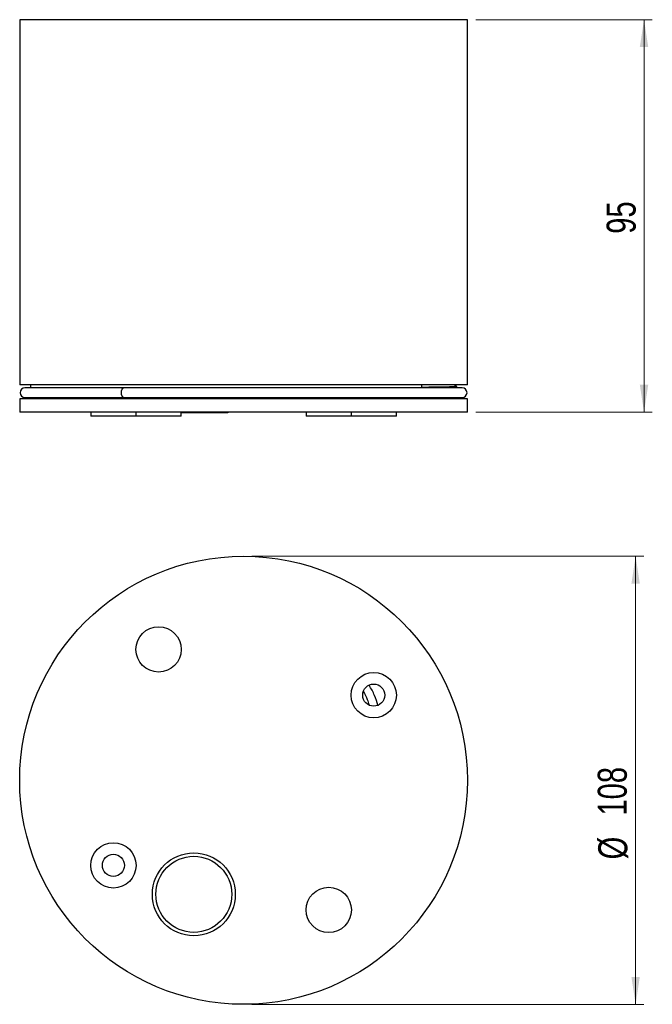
# Model space of a CAD drawing. Header units: millimetres. Extents: x 38 to 114, y 62 to 180.
import ezdxf

# ---------------------------------------------------------------- set-up
doc = ezdxf.new("R2010")
doc.units = ezdxf.units.MM
doc.styles.add('SLDTEXTSTYLE0', font='TXT', dxfattribs={"width": 0.75})
doc.dimstyles.new('SLDDIMSTYLE0', dxfattribs={"dimtxt": 3.5, "dimasz": 3.302, "dimexe": 0, "dimexo": 0.0625, "dimgap": 0.875, "dimtad": 1, "dimdec": 0, "dimlfac": 2, "dimrnd": 1e-09, "dimzin": 12, "dimdsep": 46, "dimtxsty": 'SLDTEXTSTYLE0', "dimsah": 1, "dimcen": 0.09, "dimadec": 0, "dimazin": 3, "dimtfac": 1, "dimtdec": 0, "dimtofl": 0, "dimtmove": 0, "dimatfit": 3, "dimfxl": 0, "dimfrac": 2, "dimtolj": 1, "dimtzin": 12, "dimarcsym": 0})
doc.dimstyles.new('SLDDIMSTYLE1', dxfattribs={"dimtxt": 3.5, "dimasz": 3.302, "dimexe": 0, "dimexo": 0.0625, "dimgap": 0.875, "dimtad": 1, "dimlfac": 2, "dimrnd": 1e-09, "dimzin": 12, "dimdsep": 46, "dimtxsty": 'SLDTEXTSTYLE0', "dimsah": 1, "dimcen": 0.09, "dimadec": 0, "dimazin": 3, "dimtfac": 1, "dimtofl": 0, "dimtmove": 0, "dimatfit": 3, "dimfxl": 0, "dimfrac": 2, "dimtolj": 1, "dimtzin": 12, "dimarcsym": 0})

# ---------------------------------------------------------------- blocks, each defined once
blk = doc.blocks.new('_D')
at = {"color": 7, "linetype": 'Continuous', "lineweight": 18}
for p, q in [((93.02, 180.37), (114.31, 180.37)), ((113.31, 180.37), (113.31, 133.08)), ((93.02, 133.08), (114.31, 133.08))]:
    blk.add_line(p, q, dxfattribs=at)
for points in [[(113.31, 180.37), (112.8, 177.07), (113.82, 177.07)], [(113.31, 133.08), (113.82, 136.38), (112.8, 136.38)]]:
    blk.add_solid(points, dxfattribs=at)
at = {"color": 7, "linetype": 'Continuous', "lineweight": 18, "insert": (108.8, 154.57), "char_height": 3.5, "attachment_point": 1, "rotation": 90, "style": 'SLDTEXTSTYLE0'}
blk.add_mtext('95', dxfattribs=at)
blk = doc.blocks.new('_D_1')
at = {"color": 7, "linetype": 'Continuous', "lineweight": 18}
for p, q in [((66.02, 115.71), (113.3, 115.71)), ((112.3, 115.71), (112.3, 61.71)), ((66.02, 61.71), (113.3, 61.71))]:
    blk.add_line(p, q, dxfattribs=at)
for points in [[(112.3, 115.71), (111.79, 112.41), (112.8, 112.41)], [(112.3, 61.71), (112.8, 65.02), (111.79, 65.02)]]:
    blk.add_solid(points, dxfattribs=at)
at = {"color": 7, "linetype": 'Continuous', "lineweight": 18, "char_height": 3.5, "attachment_point": 1, "rotation": 90, "style": 'SLDTEXTSTYLE0'}
for s, insert in [('108', (107.73, 84.46)), ('%%c', (107.79, 79.18))]:
    blk.add_mtext(s, dxfattribs=dict(at, insert=insert))

msp = doc.modelspace()

# ---------------------------------------------------------------- linework, layer by layer
at = {"color": 7, "linetype": 'Continuous', "lineweight": 25}
for p, q in [((38.0194, 180.3701), (38.0194, 136.3701)), ((47.3143, 180.3701), (38.0194, 180.3701)), ((92.0194, 180.3701), (47.3143, 180.3701)), ((92.0194, 136.3701), (92.0194, 180.3701)), ((47.3143, 136.3701), (38.0194, 136.3701)), ((50.5952, 135.9932), (38.6471, 135.9932)), ((39.3194, 136.3701), (39.3194, 135.9932)), ((92.0194, 136.3701), (47.3143, 136.3701)), ((91.3917, 135.9932), (50.5952, 135.9932)), ((86.5347, 136.0577), (86.5347, 136.3701)), ((90.7194, 135.9932), (90.7194, 136.15)), ((38.0194, 134.6827), (38.0194, 133.0827)), ((50.2519, 134.6827), (38.0194, 134.6827)), ((38.6471, 134.8432), (50.5952, 134.8432)), ((39.3194, 134.8432), (39.3194, 134.6827)), ((92.0194, 134.6827), (50.2519, 134.6827)), ((50.5952, 134.8432), (91.3917, 134.8432)), ((90.7194, 134.6827), (90.7194, 134.8432)), ((92.0194, 133.0827), (92.0194, 134.6827)), ((50.2519, 133.0827), (38.0194, 133.0827)), ((46.59, 133.0827), (46.59, 132.5827)), ((92.0194, 133.0827), (50.2519, 133.0827)), ((52.0405, 133.0827), (52.0405, 132.5827)), ((57.5055, 132.5827), (57.5055, 133.0827)), ((72.5509, 133.0827), (72.5509, 132.5827)), ((77.9838, 133.0827), (77.9838, 132.5827)), ((83.4488, 132.5827), (83.4488, 133.0827)), ((47.828, 132.5827), (46.59, 132.5827)), ((52.0405, 132.5827), (47.828, 132.5827)), ((53.2785, 132.5827), (52.0405, 132.5827)), ((57.5055, 132.5827), (53.2785, 132.5827)), ((73.7889, 132.5827), (72.5509, 132.5827)), ((77.9838, 132.5827), (73.7889, 132.5827)), ((79.2218, 132.5827), (77.9838, 132.5827)), ((83.4488, 132.5827), (79.2218, 132.5827))]:
    msp.add_line(p, q, dxfattribs=at)
at = {"color": 1, "linetype": 'Continuous', "lineweight": 25, "flags": 128}
msp.add_lwpolyline([(50.5952, 134.8432), (50.4749, 134.887), (50.3728, 135.0116), (50.3047, 135.1982), (50.2807, 135.4182), (50.3047, 135.6383), (50.3728, 135.8248), (50.4749, 135.9495), (50.5952, 135.9932), (50.5952, 135.9932)], dxfattribs=at)
at = {"color": 7, "linetype": 'Continuous', "lineweight": 25, "flags": 128}
for points in [[(90.718, 136.1517), (90.4473, 136.3079), (90.3397, 136.3701)], [(57.5055, 133.0204), (57.9208, 133.0204), (58.4624, 133.0204), (59.0176, 133.0204), (59.5728, 133.0204), (60.1143, 133.0204), (60.6288, 133.0204), (61.1037, 133.0204), (61.5272, 133.0204), (61.8889, 133.0204), (62.1799, 133.0204), (62.393, 133.0204), (62.523, 133.0204), (62.5667, 133.0204)]]:
    msp.add_lwpolyline(points, dxfattribs=at)
at = {"color": 7, "linetype": 'Continuous', "lineweight": 25}
for centre, radius in [((65.0194, 88.7144), 27), ((54.773, 104.4801), 2.7325), ((80.7163, 98.9696), 2.7325), ((80.7163, 98.9696), 1.3325), ((49.3225, 78.4592), 2.7325), ((49.3225, 78.4592), 1.3325), ((59.0176, 74.9675), 5), ((59.0176, 74.9675), 4.5797), ((75.2834, 73.0863), 2.7325)]:
    msp.add_circle(centre, radius, dxfattribs=at)
for centre, start, end in [((38.6471, 135.4182), 90, 270), ((91.3917, 135.4182), 270, 90)]:
    msp.add_arc(centre, 0.575, start, end, dxfattribs=at)
for points, knots in [([(90.6954, 136.15), (90.6899, 136.1459), (90.6772, 136.1365), (90.3384, 136.1212), (89.7301, 136.1044), (88.8372, 136.0876), (87.7693, 136.0719), (86.9165, 136.0621), (86.5347, 136.0577)], [0, 0, 0, 0, 0.13479701, 0.31268864, 0.49134824, 0.67305994, 0.853586, 1, 1, 1, 1]), ([(62.5667, 133.0204), (62.7489, 133.0137), (62.969, 133.0057), (63.1763, 133.0714), (63.212, 133.0827)], [0, 0, 0, 0, 0.82790227, 1, 1, 1, 1]), ([(81.226, 97.7661), (81.1005, 98.1539), (80.8298, 98.9906), (80.4028, 99.7604), (80.1737, 100.1733)], [0, 0, 0, 0, 0.4635942, 1, 1, 1, 1]), ([(79.4739, 99.3822), (79.6359, 99.077), (79.9087, 98.5631), (80.0847, 98.0098), (80.1562, 97.7851)], [0, 0, 0, 0, 0.593983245, 1, 1, 1, 1])]:
    msp.add_open_spline(points, degree=3, knots=knots, dxfattribs=at)

# ---------------------------------------------------------------- dimensions: what is measured, and where the dimension line sits
at = {"color": 7, "linetype": 'Continuous', "lineweight": 18}
dim = msp.add_linear_dim(base=(113.3105, 133.0827), p1=(92.0194, 180.3701), p2=(92.0194, 133.0827), angle=90, dimstyle='SLDDIMSTYLE0', dxfattribs=at)
dim.commit()
dim.dimension.update_dxf_attribs({"geometry": '_D', "text_midpoint": (113.3105, 157.1605), "dimtype": 160})
dim = msp.add_linear_dim(base=(112.2969, 61.7144), p1=(65.0194, 115.7144), p2=(65.0194, 61.7144), angle=90, text='%%c<>', dimstyle='SLDDIMSTYLE1', dxfattribs=at)
dim.commit()
dim.dimension.update_dxf_attribs({"geometry": '_D_1', "text_midpoint": (112.2969, 85.7006), "dimtype": 160})

doc.saveas('drawing.dxf')
